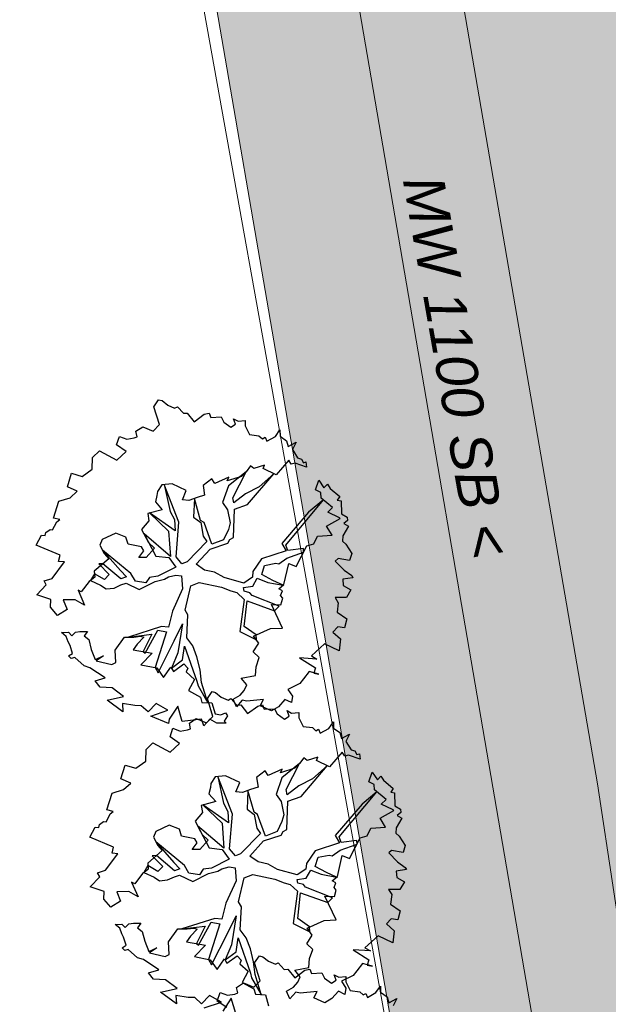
# Model space of a CAD drawing. Header units: metres. Extents: x 2643011 to 2643179, y 1217594 to 1217713.
# Tile 12 of 60: x 2643071.64 to 2643078.83, y 1217618.04 to 1217630.08. Entities that reach past the tile are written whole.
import ezdxf

# ---------------------------------------------------------------- set-up
doc = ezdxf.new("R2010")
doc.units = ezdxf.units.M
doc.linetypes.add('AUSGEZOGEN', pattern=[0])
for name, color, linetype in [('XR$1$_65373', 7, 'Continuous'), ('XR$1$_65388', 7, 'Continuous'), ('XR$1$_65389', 7, 'Continuous'), ('XR$1$_65398', 7, 'Continuous'), ('XR$1$_65411', 7, 'Continuous'), ('XR$1$_65414', 7, 'Continuous'), ('XR$1$_65415', 7, 'Continuous')]:
    doc.layers.add(name, color=color, linetype=linetype)
doc.styles.add('ARIAL', font='arial.ttf')

msp = doc.modelspace()

# ---------------------------------------------------------------- hatches: boundary and pattern name
at = {"layer": 'XR$1$_65414', "linetype": 'AUSGEZOGEN', "lineweight": 20, "true_color": 0xf0f0ea, "transparency": 33554687}
for points in [[(2643077.555, 1217647.069), (2643075.783, 1217657.137), (2643072.693, 1217656.568), (2643076.361, 1217634.313), (2643078.7, 1217620.737), (2643081.648, 1217621.168), (2643079.905, 1217634.659)], [(2643072.693, 1217656.568), (2643069.603, 1217655.999), (2643073.413, 1217633.883), (2643075.752, 1217620.307), (2643078.7, 1217620.737), (2643076.361, 1217634.313)], [(2643081.648, 1217621.168), (2643075.752, 1217620.307), (2643077.497, 1217610.176), (2643079.202, 1217595.256), (2643079.262, 1217594.387), (2643084.848, 1217594.387), (2643083.06, 1217610.233)]]:
    msp.add_hatch(color=7, dxfattribs=at).paths.add_polyline_path(points)

# ---------------------------------------------------------------- linework, layer by layer
at = {"layer": 'XR$1$_65373', "color": 3, "linetype": 'AUSGEZOGEN', "lineweight": 20, "transparency": 33554687}
msp.add_line((2643069.908, 1217652.404), (2643077.712, 1217608.91), dxfattribs=at)
at = {"layer": 'XR$1$_65388', "color": 6, "linetype": 'AUSGEZOGEN', "lineweight": 20, "transparency": 33554687}
msp.add_line((2643078.48, 1217614.511), (2643072.771, 1217647.845), dxfattribs=at)
at = {"layer": 'XR$1$_65398', "color": 250, "linetype": 'AUSGEZOGEN', "lineweight": -3, "transparency": 33554687}
for p, q in [((2643073.279, 1217625.348), (2643073.337, 1217625.433)), ((2643073.337, 1217625.433), (2643073.38, 1217625.423)), ((2643073.38, 1217625.423), (2643073.448, 1217625.368)), ((2643073.346, 1217625.13), (2643073.279, 1217625.348)), ((2643073.448, 1217625.368), (2643073.532, 1217625.33)), ((2643073.532, 1217625.33), (2643073.566, 1217625.348)), ((2643073.566, 1217625.348), (2643073.64, 1217625.269)), ((2643073.64, 1217625.269), (2643073.687, 1217625.271)), ((2643073.687, 1217625.271), (2643073.771, 1217625.164)), ((2643073.771, 1217625.164), (2643073.895, 1217625.258)), ((2643073.895, 1217625.258), (2643073.953, 1217625.271)), ((2643073.953, 1217625.271), (2643073.974, 1217625.218)), ((2643073.974, 1217625.218), (2643074.1, 1217625.225)), ((2643074.1, 1217625.225), (2643074.134, 1217625.161)), ((2643074.277, 1217625.135), (2643074.253, 1217625.202)), ((2643074.253, 1217625.202), (2643074.307, 1217625.172)), ((2643074.307, 1217625.172), (2643074.394, 1217625.18)), ((2643074.394, 1217625.18), (2643074.396, 1217625.116)), ((2643073.059, 1217625.048), (2643073.143, 1217625.104)), ((2643073.143, 1217625.104), (2643073.269, 1217625.051)), ((2643073.269, 1217625.051), (2643073.346, 1217625.13)), ((2643074.134, 1217625.161), (2643074.221, 1217625.099)), ((2643074.221, 1217625.099), (2643074.277, 1217625.135)), ((2643074.396, 1217625.116), (2643074.448, 1217625.009)), ((2643074.763, 1217624.985), (2643074.819, 1217625.064)), ((2643074.819, 1217625.064), (2643074.82, 1217624.989)), ((2643072.823, 1217624.881), (2643072.858, 1217624.986)), ((2643072.858, 1217624.986), (2643072.947, 1217624.952)), ((2643072.947, 1217624.952), (2643073.036, 1217624.967)), ((2643073.036, 1217624.967), (2643073.073, 1217624.98)), ((2643073.073, 1217624.98), (2643073.059, 1217625.048)), ((2643074.448, 1217625.009), (2643074.563, 1217624.994)), ((2643074.563, 1217624.994), (2643074.605, 1217624.956)), ((2643074.605, 1217624.956), (2643074.639, 1217624.974)), ((2643074.639, 1217624.974), (2643074.658, 1217624.925)), ((2643074.658, 1217624.925), (2643074.763, 1217624.985)), ((2643074.82, 1217624.989), (2643074.898, 1217624.933)), ((2643072.94, 1217624.802), (2643072.823, 1217624.881)), ((2643074.898, 1217624.933), (2643074.919, 1217624.862)), ((2643074.919, 1217624.862), (2643075.017, 1217624.913)), ((2643075.017, 1217624.913), (2643074.971, 1217624.824)), ((2643074.971, 1217624.824), (2643075.035, 1217624.724)), ((2643072.525, 1217624.583), (2643072.53, 1217624.726)), ((2643072.53, 1217624.726), (2643072.612, 1217624.808)), ((2643072.612, 1217624.808), (2643072.824, 1217624.693)), ((2643072.824, 1217624.693), (2643072.94, 1217624.802)), ((2643075.035, 1217624.724), (2643075.081, 1217624.709)), ((2643075.081, 1217624.709), (2643075.105, 1217624.664)), ((2643072.403, 1217624.497), (2643072.525, 1217624.583)), ((2643074.46, 1217624.626), (2643074.406, 1217624.554)), ((2643074.499, 1217624.592), (2643074.46, 1217624.626)), ((2643074.629, 1217624.633), (2643074.499, 1217624.592)), ((2643074.613, 1217624.592), (2643074.629, 1217624.633)), ((2643074.773, 1217624.515), (2643074.613, 1217624.592)), ((2643074.927, 1217624.693), (2643074.773, 1217624.515)), ((2643074.958, 1217624.644), (2643074.927, 1217624.693)), ((2643075.004, 1217624.658), (2643074.958, 1217624.644)), ((2643075.145, 1217624.609), (2643075.004, 1217624.658)), ((2643075.105, 1217624.664), (2643075.137, 1217624.674)), ((2643075.137, 1217624.674), (2643075.145, 1217624.609)), ((2643072.221, 1217624.369), (2643072.273, 1217624.537)), ((2643072.273, 1217624.537), (2643072.403, 1217624.497)), ((2643073.987, 1217624.468), (2643073.879, 1217624.385)), ((2643074.022, 1217624.41), (2643073.987, 1217624.468)), ((2643074.194, 1217624.486), (2643074.022, 1217624.41)), ((2643074.35, 1217624.497), (2643074.173, 1217624.442)), ((2643074.173, 1217624.442), (2643074.194, 1217624.486)), ((2643074.406, 1217624.554), (2643074.189, 1217624.38)), ((2643074.244, 1217624.236), (2643074.406, 1217624.554)), ((2643074.406, 1217624.554), (2643074.35, 1217624.497)), ((2643074.423, 1217624.153), (2643074.744, 1217624.529)), ((2643074.744, 1217624.529), (2643074.564, 1217624.367)), ((2643072.343, 1217624.314), (2643072.221, 1217624.369)), ((2643073.376, 1217624.394), (2643073.322, 1217624.312)), ((2643073.501, 1217624.406), (2643073.376, 1217624.394)), ((2643073.584, 1217623.937), (2643073.405, 1217624.397)), ((2643073.405, 1217624.397), (2643073.477, 1217624.069)), ((2643073.674, 1217624.324), (2643073.501, 1217624.406)), ((2643073.879, 1217624.385), (2643073.899, 1217624.265)), ((2643074.189, 1217624.38), (2643074.119, 1217624.176)), ((2643074.564, 1217624.367), (2643074.397, 1217624.284)), ((2643075.253, 1217624.331), (2643075.294, 1217624.449)), ((2643075.294, 1217624.449), (2643075.357, 1217624.358)), ((2643075.357, 1217624.358), (2643075.399, 1217624.402)), ((2643075.399, 1217624.402), (2643075.433, 1217624.35)), ((2643075.433, 1217624.35), (2643075.55, 1217624.25)), ((2643072.115, 1217624.194), (2643072.255, 1217624.235)), ((2643072.255, 1217624.235), (2643072.343, 1217624.314)), ((2643073.316, 1217624.261), (2643073.297, 1217624.186)), ((2643073.322, 1217624.312), (2643073.316, 1217624.261)), ((2643073.627, 1217624.208), (2643073.674, 1217624.324)), ((2643073.806, 1217624.238), (2643073.706, 1217624.201)), ((2643073.775, 1217624.226), (2643073.763, 1217623.999)), ((2643073.85, 1217623.958), (2643073.775, 1217624.226)), ((2643073.899, 1217624.265), (2643073.806, 1217624.238)), ((2643074.255, 1217624.172), (2643074.244, 1217624.236)), ((2643074.397, 1217624.284), (2643074.255, 1217624.172)), ((2643075.318, 1217624.3), (2643075.253, 1217624.331)), ((2643075.322, 1217624.231), (2643075.318, 1217624.3)), ((2643075.463, 1217624.117), (2643075.322, 1217624.231)), ((2643075.55, 1217624.25), (2643075.52, 1217624.206)), ((2643072.051, 1217623.987), (2643072.115, 1217624.194)), ((2643073.297, 1217624.186), (2643073.38, 1217624.089)), ((2643073.706, 1217624.201), (2643073.627, 1217624.208)), ((2643074.119, 1217624.176), (2643074.18, 1217624.089)), ((2643074.252, 1217623.749), (2643074.264, 1217624.095)), ((2643074.264, 1217624.095), (2643074.423, 1217624.153)), ((2643074.89, 1217623.657), (2643075.35, 1217624.209)), ((2643075.35, 1217624.209), (2643075.169, 1217624.059)), ((2643075.403, 1217624.058), (2643075.463, 1217624.117)), ((2643075.52, 1217624.206), (2643075.567, 1217624.198)), ((2643075.567, 1217624.198), (2643075.57, 1217624.037)), ((2643072.129, 1217623.97), (2643072.051, 1217623.987)), ((2643073.38, 1217624.089), (2643073.204, 1217624.044)), ((2643073.204, 1217624.044), (2643073.218, 1217623.954)), ((2643073.538, 1217623.831), (2643073.225, 1217624.049)), ((2643073.225, 1217624.049), (2643073.458, 1217623.828)), ((2643073.477, 1217624.069), (2643073.531, 1217623.968)), ((2643073.763, 1217623.999), (2643073.853, 1217623.932)), ((2643074.18, 1217624.089), (2643074.212, 1217623.927)), ((2643075.169, 1217624.059), (2643074.842, 1217623.675)), ((2643075.389, 1217623.888), (2643075.556, 1217623.982)), ((2643075.547, 1217623.989), (2643075.403, 1217624.058)), ((2643075.556, 1217623.982), (2643075.547, 1217623.989)), ((2643075.57, 1217624.037), (2643075.64, 1217623.999)), ((2643075.64, 1217623.999), (2643075.644, 1217623.958)), ((2643072.041, 1217623.842), (2643072.065, 1217623.887)), ((2643072.065, 1217623.887), (2643072.091, 1217623.939)), ((2643072.091, 1217623.939), (2643072.129, 1217623.97)), ((2643073.218, 1217623.954), (2643073.129, 1217623.849)), ((2643073.531, 1217623.968), (2643073.538, 1217623.831)), ((2643073.549, 1217623.512), (2643073.584, 1217623.937)), ((2643073.892, 1217623.931), (2643073.85, 1217623.958)), ((2643073.853, 1217623.932), (2643073.882, 1217623.764)), ((2643073.987, 1217623.668), (2643073.892, 1217623.931)), ((2643074.212, 1217623.927), (2643074.19, 1217623.846)), ((2643075.458, 1217623.778), (2643075.389, 1217623.888)), ((2643075.655, 1217623.888), (2643075.587, 1217623.77)), ((2643075.644, 1217623.958), (2643075.6, 1217623.919)), ((2643075.6, 1217623.919), (2643075.655, 1217623.888)), ((2643071.841, 1217623.656), (2643071.907, 1217623.777)), ((2643071.907, 1217623.777), (2643071.952, 1217623.773)), ((2643071.952, 1217623.773), (2643071.96, 1217623.81)), ((2643071.96, 1217623.81), (2643072.01, 1217623.847)), ((2643072.01, 1217623.847), (2643072.041, 1217623.842)), ((2643072.813, 1217623.801), (2643072.648, 1217623.725)), ((2643072.936, 1217623.752), (2643072.813, 1217623.801)), ((2643072.964, 1217623.669), (2643072.936, 1217623.752)), ((2643073.129, 1217623.849), (2643073.214, 1217623.688)), ((2643073.48, 1217623.519), (2643073.158, 1217623.793)), ((2643073.158, 1217623.793), (2643073.301, 1217623.522)), ((2643073.458, 1217623.828), (2643073.48, 1217623.519)), ((2643073.882, 1217623.764), (2643073.927, 1217623.701)), ((2643074.19, 1217623.846), (2643074.131, 1217623.722)), ((2643074.206, 1217623.725), (2643074.252, 1217623.749)), ((2643075.234, 1217623.67), (2643075.277, 1217623.764)), ((2643075.277, 1217623.764), (2643075.458, 1217623.778)), ((2643075.587, 1217623.77), (2643075.584, 1217623.704)), ((2643072.133, 1217623.533), (2643071.841, 1217623.656)), ((2643072.648, 1217623.725), (2643072.619, 1217623.655)), ((2643072.619, 1217623.655), (2643072.673, 1217623.554)), ((2643073.127, 1217623.636), (2643072.964, 1217623.669)), ((2643073.154, 1217623.585), (2643073.127, 1217623.636)), ((2643073.287, 1217623.619), (2643073.185, 1217623.505)), ((2643073.214, 1217623.688), (2643073.287, 1217623.619)), ((2643073.927, 1217623.701), (2643073.685, 1217623.45)), ((2643073.965, 1217623.608), (2643074.181, 1217623.679)), ((2643074.131, 1217623.722), (2643073.987, 1217623.668)), ((2643074.181, 1217623.679), (2643074.206, 1217623.725)), ((2643074.842, 1217623.675), (2643074.896, 1217623.585)), ((2643074.915, 1217623.59), (2643074.89, 1217623.657)), ((2643075.107, 1217623.614), (2643074.915, 1217623.59)), ((2643075.018, 1217623.394), (2643075.148, 1217623.648)), ((2643075.107, 1217623.569), (2643075.107, 1217623.614)), ((2643075.148, 1217623.648), (2643075.234, 1217623.67)), ((2643075.584, 1217623.704), (2643075.625, 1217623.667)), ((2643075.625, 1217623.667), (2643075.696, 1217623.553)), ((2643072.113, 1217623.458), (2643072.133, 1217623.533)), ((2643072.997, 1217623.308), (2643072.651, 1217623.596)), ((2643072.651, 1217623.596), (2643072.87, 1217623.344)), ((2643072.673, 1217623.554), (2643072.728, 1217623.49)), ((2643073.094, 1217623.506), (2643073.154, 1217623.585)), ((2643073.185, 1217623.505), (2643073.094, 1217623.506)), ((2643073.301, 1217623.522), (2643073.462, 1217623.505)), ((2643073.462, 1217623.505), (2643073.545, 1217623.387)), ((2643073.621, 1217623.427), (2643073.549, 1217623.512)), ((2643073.797, 1217623.422), (2643073.965, 1217623.608)), ((2643074.896, 1217623.585), (2643074.595, 1217623.487)), ((2643074.805, 1217623.429), (2643074.904, 1217623.496)), ((2643074.904, 1217623.496), (2643075.107, 1217623.569)), ((2643075.529, 1217623.491), (2643075.495, 1217623.462)), ((2643075.671, 1217623.468), (2643075.529, 1217623.491)), ((2643075.696, 1217623.553), (2643075.671, 1217623.468)), ((2643072.034, 1217623.249), (2643072.186, 1217623.453)), ((2643072.186, 1217623.453), (2643072.113, 1217623.458)), ((2643072.728, 1217623.49), (2643072.549, 1217623.337)), ((2643072.656, 1217623.429), (2643072.606, 1217623.426)), ((2643072.606, 1217623.426), (2643072.732, 1217623.298)), ((2643072.875, 1217623.244), (2643072.656, 1217623.429)), ((2643073.545, 1217623.387), (2643073.327, 1217623.277)), ((2643073.685, 1217623.45), (2643073.621, 1217623.427)), ((2643073.899, 1217623.351), (2643073.797, 1217623.422)), ((2643074.595, 1217623.487), (2643074.488, 1217623.333)), ((2643074.598, 1217623.298), (2643074.632, 1217623.409)), ((2643074.632, 1217623.409), (2643074.769, 1217623.436)), ((2643074.769, 1217623.436), (2643074.805, 1217623.429)), ((2643074.868, 1217623.175), (2643074.926, 1217623.433)), ((2643074.926, 1217623.433), (2643075.018, 1217623.394)), ((2643075.495, 1217623.462), (2643075.602, 1217623.352)), ((2643072.552, 1217623.307), (2643072.502, 1217623.223)), ((2643072.555, 1217623.265), (2643072.522, 1217623.237)), ((2643072.549, 1217623.337), (2643072.555, 1217623.265)), ((2643072.674, 1217623.235), (2643072.552, 1217623.307)), ((2643072.732, 1217623.298), (2643072.674, 1217623.235)), ((2643072.87, 1217623.344), (2643072.942, 1217623.268)), ((2643072.942, 1217623.268), (2643072.875, 1217623.244)), ((2643073.053, 1217623.214), (2643072.997, 1217623.308)), ((2643073.227, 1217623.262), (2643073.182, 1217623.195)), ((2643073.327, 1217623.277), (2643073.227, 1217623.262)), ((2643073.407, 1217623.239), (2643073.456, 1217623.269)), ((2643073.456, 1217623.269), (2643073.547, 1217623.291)), ((2643073.547, 1217623.291), (2643073.618, 1217623.279)), ((2643073.618, 1217623.279), (2643073.63, 1217623.123)), ((2643074.021, 1217623.325), (2643073.899, 1217623.351)), ((2643074.137, 1217623.261), (2643074.021, 1217623.325)), ((2643074.378, 1217623.193), (2643074.137, 1217623.261)), ((2643074.482, 1217623.263), (2643074.378, 1217623.193)), ((2643074.488, 1217623.333), (2643074.482, 1217623.263)), ((2643074.486, 1217623.153), (2643074.542, 1217623.252)), ((2643074.542, 1217623.252), (2643074.671, 1217623.201)), ((2643074.734, 1217623.223), (2643074.598, 1217623.298)), ((2643075.71, 1217623.258), (2643075.586, 1217623.24)), ((2643075.602, 1217623.352), (2643075.697, 1217623.283)), ((2643075.697, 1217623.283), (2643075.71, 1217623.258)), ((2643071.848, 1217623.048), (2643071.963, 1217623.169)), ((2643071.936, 1217623.22), (2643072.034, 1217623.249)), ((2643071.963, 1217623.169), (2643071.936, 1217623.22)), ((2643072.486, 1217623.211), (2643072.39, 1217623.085)), ((2643072.522, 1217623.237), (2643072.486, 1217623.211)), ((2643072.502, 1217623.223), (2643072.628, 1217623.167)), ((2643072.628, 1217623.167), (2643072.695, 1217623.122)), ((2643072.695, 1217623.122), (2643072.794, 1217623.131)), ((2643072.794, 1217623.131), (2643072.876, 1217623.169)), ((2643072.876, 1217623.169), (2643072.94, 1217623.191)), ((2643072.94, 1217623.191), (2643073.1, 1217623.113)), ((2643073.182, 1217623.195), (2643073.053, 1217623.214)), ((2643073.1, 1217623.113), (2643073.293, 1217623.211)), ((2643073.293, 1217623.211), (2643073.407, 1217623.239)), ((2643073.659, 1217622.863), (2643073.73, 1217623.16)), ((2643073.73, 1217623.16), (2643073.834, 1217623.198)), ((2643073.834, 1217623.198), (2643074.103, 1217623.141)), ((2643074.103, 1217623.141), (2643074.217, 1217623.097)), ((2643074.375, 1217623.137), (2643074.486, 1217623.153)), ((2643074.382, 1217623.092), (2643074.375, 1217623.137)), ((2643074.671, 1217623.201), (2643074.857, 1217623.166)), ((2643074.857, 1217623.166), (2643074.734, 1217623.223)), ((2643074.806, 1217623.12), (2643074.868, 1217623.175)), ((2643075.586, 1217623.24), (2643075.593, 1217623.164)), ((2643075.593, 1217623.164), (2643075.687, 1217623.109)), ((2643072.018, 1217622.992), (2643071.848, 1217623.048)), ((2643072.39, 1217623.085), (2643072.354, 1217623.105)), ((2643072.354, 1217623.105), (2643072.432, 1217622.924)), ((2643073.63, 1217623.123), (2643073.506, 1217622.847)), ((2643074.217, 1217623.097), (2643074.293, 1217623.077)), ((2643074.293, 1217623.077), (2643074.38, 1217622.993)), ((2643074.451, 1217623.074), (2643074.382, 1217623.092)), ((2643074.48, 1217623.041), (2643074.451, 1217623.074)), ((2643074.808, 1217622.911), (2643074.48, 1217623.041)), ((2643074.851, 1217623.096), (2643074.806, 1217623.12)), ((2643074.826, 1217623.04), (2643074.851, 1217623.096)), ((2643074.855, 1217623.006), (2643074.826, 1217623.04)), ((2643075.633, 1217623.016), (2643075.493, 1217623.014)), ((2643075.493, 1217623.014), (2643075.532, 1217622.952)), ((2643075.687, 1217623.109), (2643075.633, 1217623.016)), ((2643072.014, 1217622.898), (2643072.018, 1217622.992)), ((2643072.099, 1217622.797), (2643072.014, 1217622.898)), ((2643072.318, 1217622.988), (2643072.172, 1217622.987)), ((2643072.172, 1217622.987), (2643072.218, 1217622.871)), ((2643072.432, 1217622.924), (2643072.318, 1217622.988)), ((2643074.38, 1217622.993), (2643074.329, 1217622.599)), ((2643074.383, 1217622.66), (2643074.417, 1217622.976)), ((2643074.417, 1217622.976), (2643074.751, 1217622.855)), ((2643074.852, 1217622.643), (2643074.715, 1217622.932)), ((2643074.715, 1217622.932), (2643074.831, 1217622.928)), ((2643074.751, 1217622.855), (2643074.808, 1217622.911)), ((2643074.831, 1217622.928), (2643074.855, 1217623.006)), ((2643075.532, 1217622.952), (2643075.517, 1217622.836)), ((2643072.218, 1217622.871), (2643072.099, 1217622.797)), ((2643073.506, 1217622.847), (2643073.457, 1217622.653)), ((2643073.695, 1217622.805), (2643073.659, 1217622.863)), ((2643073.681, 1217622.523), (2643073.695, 1217622.805)), ((2643075.517, 1217622.836), (2643075.636, 1217622.754)), ((2643073.37, 1217622.662), (2643072.967, 1217622.533)), ((2643073.457, 1217622.653), (2643073.37, 1217622.662)), ((2643073.528, 1217622.485), (2643073.629, 1217622.695)), ((2643073.629, 1217622.695), (2643073.572, 1217622.34)), ((2643074.529, 1217622.559), (2643074.383, 1217622.66)), ((2643075.526, 1217622.657), (2643075.466, 1217622.593)), ((2643075.607, 1217622.646), (2643075.526, 1217622.657)), ((2643075.636, 1217622.754), (2643075.607, 1217622.646)), ((2643072.151, 1217622.587), (2643072.235, 1217622.593)), ((2643072.208, 1217622.541), (2643072.151, 1217622.587)), ((2643072.233, 1217622.473), (2643072.208, 1217622.541)), ((2643072.235, 1217622.593), (2643072.274, 1217622.548)), ((2643072.274, 1217622.548), (2643072.32, 1217622.594)), ((2643072.32, 1217622.594), (2643072.375, 1217622.602)), ((2643072.375, 1217622.602), (2643072.467, 1217622.602)), ((2643072.467, 1217622.602), (2643072.425, 1217622.548)), ((2643072.425, 1217622.548), (2643072.482, 1217622.502)), ((2643072.804, 1217622.374), (2643072.92, 1217622.532)), ((2643072.92, 1217622.532), (2643073.033, 1217622.533)), ((2643072.967, 1217622.533), (2643073.253, 1217622.567)), ((2643073.033, 1217622.533), (2643073.115, 1217622.543)), ((2643073.154, 1217622.531), (2643073.074, 1217622.445)), ((2643073.115, 1217622.543), (2643073.154, 1217622.531)), ((2643073.253, 1217622.567), (2643073.147, 1217622.355)), ((2643073.171, 1217622.334), (2643073.325, 1217622.616)), ((2643073.432, 1217622.597), (2643073.293, 1217622.16)), ((2643073.325, 1217622.616), (2643073.432, 1217622.597)), ((2643074.329, 1217622.599), (2643074.532, 1217622.497)), ((2643074.498, 1217622.543), (2643074.705, 1217622.635)), ((2643074.561, 1217622.457), (2643074.498, 1217622.543)), ((2643074.532, 1217622.497), (2643074.529, 1217622.559)), ((2643074.705, 1217622.635), (2643074.852, 1217622.643)), ((2643075.466, 1217622.593), (2643075.56, 1217622.509)), ((2643072.255, 1217622.43), (2643072.233, 1217622.473)), ((2643072.285, 1217622.333), (2643072.255, 1217622.43)), ((2643072.482, 1217622.502), (2643072.512, 1217622.382)), ((2643073.074, 1217622.445), (2643073.024, 1217622.376)), ((2643073.33, 1217622.094), (2643073.528, 1217622.485)), ((2643073.63, 1217622.252), (2643073.654, 1217622.422)), ((2643073.654, 1217622.422), (2643073.805, 1217621.993)), ((2643073.754, 1217622.426), (2643073.681, 1217622.523)), ((2643073.804, 1217622.29), (2643073.754, 1217622.426)), ((2643074.492, 1217622.35), (2643074.561, 1217622.457)), ((2643075.365, 1217622.449), (2643075.204, 1217622.303)), ((2643075.544, 1217622.364), (2643075.365, 1217622.449)), ((2643075.56, 1217622.509), (2643075.544, 1217622.364)), ((2643072.237, 1217622.302), (2643072.285, 1217622.333)), ((2643072.269, 1217622.271), (2643072.237, 1217622.302)), ((2643072.512, 1217622.382), (2643072.563, 1217622.257)), ((2643072.563, 1217622.257), (2643072.662, 1217622.304)), ((2643072.662, 1217622.304), (2643072.572, 1217622.241)), ((2643072.813, 1217622.221), (2643072.804, 1217622.374)), ((2643073.024, 1217622.376), (2643073.256, 1217622.336)), ((2643073.256, 1217622.336), (2643073.12, 1217622.194)), ((2643073.147, 1217622.355), (2643073.171, 1217622.334)), ((2643073.572, 1217622.34), (2643073.494, 1217622.153)), ((2643073.844, 1217622.133), (2643073.804, 1217622.29)), ((2643074.567, 1217622.281), (2643074.492, 1217622.35)), ((2643075.204, 1217622.303), (2643075.272, 1217622.264)), ((2643072.312, 1217622.283), (2643072.269, 1217622.271)), ((2643072.425, 1217622.179), (2643072.312, 1217622.283)), ((2643072.496, 1217622.158), (2643072.425, 1217622.179)), ((2643072.572, 1217622.241), (2643072.763, 1217622.195)), ((2643072.763, 1217622.195), (2643072.813, 1217622.221)), ((2643073.12, 1217622.194), (2643073.313, 1217622.156)), ((2643073.494, 1217622.153), (2643073.63, 1217622.252)), ((2643073.519, 1217622.113), (2643073.644, 1217622.205)), ((2643073.644, 1217622.205), (2643073.694, 1217622.151)), ((2643074.519, 1217622.061), (2643074.527, 1217622.169)), ((2643074.527, 1217622.169), (2643074.567, 1217622.281)), ((2643075.272, 1217622.264), (2643075.06, 1217622.277)), ((2643075.06, 1217622.277), (2643075.253, 1217622.157)), ((2643072.685, 1217622.035), (2643072.496, 1217622.158)), ((2643073.293, 1217622.16), (2643073.33, 1217622.094)), ((2643073.313, 1217622.156), (2643073.397, 1217622.038)), ((2643073.397, 1217622.038), (2643073.487, 1217622.166)), ((2643073.487, 1217622.166), (2643073.519, 1217622.113)), ((2643073.694, 1217622.151), (2643073.673, 1217622.108)), ((2643073.673, 1217622.108), (2643073.776, 1217622.015)), ((2643073.862, 1217621.975), (2643073.844, 1217622.133)), ((2643074.347, 1217622.031), (2643074.519, 1217622.061)), ((2643075.176, 1217622.111), (2643075.105, 1217622.02)), ((2643075.295, 1217622.077), (2643075.176, 1217622.111)), ((2643075.253, 1217622.157), (2643075.233, 1217622.092)), ((2643075.233, 1217622.092), (2643075.295, 1217622.077)), ((2643072.56, 1217621.996), (2643072.685, 1217622.035)), ((2643072.621, 1217621.921), (2643072.56, 1217621.996)), ((2643073.776, 1217622.015), (2643073.703, 1217621.879)), ((2643073.805, 1217621.993), (2643073.818, 1217621.936)), ((2643073.818, 1217621.936), (2643073.938, 1217621.73)), ((2643073.938, 1217621.73), (2643073.862, 1217621.975)), ((2643074.413, 1217621.947), (2643074.347, 1217622.031)), ((2643074.383, 1217621.881), (2643074.413, 1217621.947)), ((2643075.063, 1217621.965), (2643074.917, 1217621.893)), ((2643075.105, 1217622.02), (2643075.063, 1217621.965)), ((2643072.767, 1217621.911), (2643072.621, 1217621.921)), ((2643072.706, 1217621.76), (2643072.909, 1217621.807)), ((2643072.909, 1217621.807), (2643072.767, 1217621.911)), ((2643073.703, 1217621.879), (2643073.847, 1217621.799)), ((2643073.932, 1217621.78), (2643073.991, 1217621.865)), ((2643073.991, 1217621.865), (2643074.033, 1217621.854)), ((2643074.033, 1217621.854), (2643074.101, 1217621.799)), ((2643074.246, 1217621.772), (2643074.332, 1217621.822)), ((2643074.332, 1217621.822), (2643074.383, 1217621.881)), ((2643074.917, 1217621.893), (2643074.972, 1217621.809)), ((2643074.972, 1217621.809), (2643074.959, 1217621.731)), ((2643072.9, 1217621.618), (2643072.706, 1217621.76)), ((2643073.044, 1217621.694), (2643072.895, 1217621.719)), ((2643072.895, 1217621.719), (2643072.9, 1217621.618)), ((2643073.124, 1217621.693), (2643073.044, 1217621.694)), ((2643073.207, 1217621.618), (2643073.124, 1217621.693)), ((2643073.305, 1217621.719), (2643073.207, 1217621.618)), ((2643073.451, 1217621.639), (2643073.305, 1217621.719)), ((2643073.571, 1217621.687), (2643073.466, 1217621.528)), ((2643073.626, 1217621.5), (2643073.571, 1217621.687)), ((2643073.847, 1217621.799), (2643073.866, 1217621.734)), ((2643073.866, 1217621.734), (2643073.988, 1217621.727)), ((2643073.999, 1217621.562), (2643073.932, 1217621.78)), ((2643073.988, 1217621.727), (2643074.027, 1217621.592)), ((2643074.101, 1217621.799), (2643074.186, 1217621.762)), ((2643074.186, 1217621.762), (2643074.219, 1217621.78)), ((2643074.219, 1217621.78), (2643074.294, 1217621.7)), ((2643074.288, 1217621.68), (2643074.246, 1217621.772)), ((2643074.359, 1217621.761), (2643074.288, 1217621.68)), ((2643074.294, 1217621.7), (2643074.34, 1217621.703)), ((2643074.34, 1217621.703), (2643074.424, 1217621.596)), ((2643074.415, 1217621.747), (2643074.359, 1217621.761)), ((2643074.62, 1217621.768), (2643074.415, 1217621.747)), ((2643074.424, 1217621.596), (2643074.548, 1217621.689)), ((2643074.548, 1217621.689), (2643074.606, 1217621.702)), ((2643074.579, 1217621.693), (2643074.62, 1217621.768)), ((2643074.714, 1217621.63), (2643074.579, 1217621.693)), ((2643074.606, 1217621.702), (2643074.628, 1217621.649)), ((2643074.879, 1217621.771), (2643074.802, 1217621.681)), ((2643074.959, 1217621.731), (2643074.879, 1217621.771)), ((2643073.241, 1217621.566), (2643073.451, 1217621.639)), ((2643073.456, 1217621.474), (2643073.241, 1217621.566)), ((2643074.027, 1217621.592), (2643074.098, 1217621.58)), ((2643074.098, 1217621.58), (2643074.154, 1217621.605)), ((2643074.18, 1217621.569), (2643074.138, 1217621.504)), ((2643074.154, 1217621.605), (2643074.18, 1217621.569)), ((2643074.628, 1217621.649), (2643074.754, 1217621.657)), ((2643074.802, 1217621.681), (2643074.714, 1217621.63)), ((2643074.754, 1217621.657), (2643074.787, 1217621.593)), ((2643074.787, 1217621.593), (2643074.874, 1217621.53)), ((2643074.874, 1217621.53), (2643074.931, 1217621.566)), ((2643074.931, 1217621.566), (2643074.906, 1217621.634)), ((2643074.906, 1217621.634), (2643074.961, 1217621.604)), ((2643074.961, 1217621.604), (2643075.048, 1217621.611)), ((2643075.048, 1217621.611), (2643075.049, 1217621.547)), ((2643073.466, 1217621.528), (2643073.456, 1217621.474)), ((2643073.859, 1217621.53), (2643073.626, 1217621.5)), ((2643073.712, 1217621.48), (2643073.797, 1217621.535)), ((2643073.726, 1217621.412), (2643073.712, 1217621.48)), ((2643073.797, 1217621.535), (2643073.922, 1217621.482)), ((2643073.887, 1217621.447), (2643073.859, 1217621.53)), ((2643073.962, 1217621.53), (2643073.887, 1217621.447)), ((2643073.922, 1217621.482), (2643073.999, 1217621.562)), ((2643074.048, 1217621.478), (2643073.962, 1217621.53)), ((2643074.162, 1217621.479), (2643074.048, 1217621.478)), ((2643074.138, 1217621.504), (2643074.162, 1217621.479)), ((2643075.049, 1217621.547), (2643075.101, 1217621.44)), ((2643075.416, 1217621.416), (2643075.472, 1217621.495)), ((2643075.472, 1217621.495), (2643075.473, 1217621.42)), ((2643073.476, 1217621.312), (2643073.512, 1217621.417)), ((2643073.512, 1217621.417), (2643073.6, 1217621.384)), ((2643073.6, 1217621.384), (2643073.69, 1217621.399)), ((2643073.69, 1217621.399), (2643073.726, 1217621.412)), ((2643075.101, 1217621.44), (2643075.217, 1217621.425)), ((2643075.217, 1217621.425), (2643075.259, 1217621.387)), ((2643075.259, 1217621.387), (2643075.292, 1217621.405)), ((2643075.292, 1217621.405), (2643075.312, 1217621.357)), ((2643075.312, 1217621.357), (2643075.416, 1217621.416)), ((2643075.473, 1217621.42), (2643075.552, 1217621.364)), ((2643075.552, 1217621.364), (2643075.572, 1217621.293)), ((2643075.572, 1217621.293), (2643075.67, 1217621.345)), ((2643075.67, 1217621.345), (2643075.624, 1217621.256)), ((2643073.184, 1217621.158), (2643073.266, 1217621.24)), ((2643073.266, 1217621.24), (2643073.478, 1217621.125)), ((2643073.593, 1217621.233), (2643073.476, 1217621.312)), ((2643073.478, 1217621.125), (2643073.593, 1217621.233)), ((2643075.624, 1217621.256), (2643075.688, 1217621.155)), ((2643073.179, 1217621.015), (2643073.184, 1217621.158)), ((2643075.581, 1217621.125), (2643075.426, 1217620.946)), ((2643075.611, 1217621.076), (2643075.581, 1217621.125)), ((2643075.658, 1217621.09), (2643075.611, 1217621.076)), ((2643075.798, 1217621.04), (2643075.658, 1217621.09)), ((2643075.688, 1217621.155), (2643075.734, 1217621.141)), ((2643075.734, 1217621.141), (2643075.759, 1217621.095)), ((2643075.759, 1217621.095), (2643075.79, 1217621.105)), ((2643075.79, 1217621.105), (2643075.798, 1217621.04)), ((2643072.875, 1217620.8), (2643072.927, 1217620.968)), ((2643072.927, 1217620.968), (2643073.056, 1217620.928)), ((2643073.056, 1217620.928), (2643073.179, 1217621.015)), ((2643075.06, 1217620.986), (2643074.843, 1217620.811)), ((2643074.897, 1217620.667), (2643075.06, 1217620.986)), ((2643075.06, 1217620.986), (2643075.003, 1217620.928)), ((2643075.113, 1217621.057), (2643075.06, 1217620.986)), ((2643075.152, 1217621.024), (2643075.113, 1217621.057)), ((2643075.282, 1217621.064), (2643075.152, 1217621.024)), ((2643075.266, 1217621.024), (2643075.282, 1217621.064)), ((2643075.426, 1217620.946), (2643075.266, 1217621.024)), ((2643074.64, 1217620.899), (2643074.533, 1217620.816)), ((2643074.675, 1217620.842), (2643074.64, 1217620.899)), ((2643074.847, 1217620.917), (2643074.675, 1217620.842)), ((2643075.003, 1217620.928), (2643074.827, 1217620.874)), ((2643074.827, 1217620.874), (2643074.847, 1217620.917)), ((2643075.077, 1217620.584), (2643075.397, 1217620.96)), ((2643075.397, 1217620.96), (2643075.217, 1217620.799)), ((2643075.906, 1217620.762), (2643075.947, 1217620.881)), ((2643075.947, 1217620.881), (2643076.011, 1217620.789)), ((2643072.996, 1217620.746), (2643072.875, 1217620.8)), ((2643072.908, 1217620.667), (2643072.996, 1217620.746)), ((2643073.975, 1217620.743), (2643073.97, 1217620.692)), ((2643074.029, 1217620.825), (2643073.975, 1217620.743)), ((2643074.154, 1217620.837), (2643074.029, 1217620.825)), ((2643074.238, 1217620.369), (2643074.059, 1217620.828)), ((2643074.059, 1217620.828), (2643074.131, 1217620.501)), ((2643074.327, 1217620.755), (2643074.154, 1217620.837)), ((2643074.28, 1217620.64), (2643074.327, 1217620.755)), ((2643074.533, 1217620.816), (2643074.553, 1217620.697)), ((2643074.843, 1217620.811), (2643074.773, 1217620.607)), ((2643075.217, 1217620.799), (2643075.051, 1217620.715)), ((2643075.972, 1217620.732), (2643075.906, 1217620.762)), ((2643075.976, 1217620.663), (2643075.972, 1217620.732)), ((2643076.011, 1217620.789), (2643076.053, 1217620.833)), ((2643076.053, 1217620.833), (2643076.086, 1217620.781)), ((2643076.086, 1217620.781), (2643076.204, 1217620.681)), ((2643072.704, 1217620.419), (2643072.768, 1217620.625)), ((2643072.768, 1217620.625), (2643072.908, 1217620.667)), ((2643073.97, 1217620.692), (2643073.951, 1217620.617)), ((2643073.951, 1217620.617), (2643074.034, 1217620.521)), ((2643074.36, 1217620.632), (2643074.28, 1217620.64)), ((2643074.459, 1217620.669), (2643074.36, 1217620.632)), ((2643074.428, 1217620.658), (2643074.417, 1217620.43)), ((2643074.503, 1217620.39), (2643074.428, 1217620.658)), ((2643074.553, 1217620.697), (2643074.459, 1217620.669)), ((2643074.773, 1217620.607), (2643074.834, 1217620.521)), ((2643074.909, 1217620.604), (2643074.897, 1217620.667)), ((2643075.051, 1217620.715), (2643074.909, 1217620.604)), ((2643075.543, 1217620.089), (2643076.003, 1217620.641)), ((2643076.003, 1217620.641), (2643075.822, 1217620.491)), ((2643076.116, 1217620.548), (2643075.976, 1217620.663)), ((2643076.204, 1217620.681), (2643076.173, 1217620.637)), ((2643076.173, 1217620.637), (2643076.22, 1217620.63)), ((2643076.22, 1217620.63), (2643076.223, 1217620.469)), ((2643074.034, 1217620.521), (2643073.857, 1217620.475)), ((2643074.131, 1217620.501), (2643074.184, 1217620.399)), ((2643074.834, 1217620.521), (2643074.865, 1217620.358)), ((2643074.905, 1217620.18), (2643074.917, 1217620.526)), ((2643074.917, 1217620.526), (2643075.077, 1217620.584)), ((2643075.822, 1217620.491), (2643075.495, 1217620.107)), ((2643076.056, 1217620.489), (2643076.116, 1217620.548)), ((2643076.201, 1217620.42), (2643076.056, 1217620.489)), ((2643072.783, 1217620.401), (2643072.704, 1217620.419)), ((2643072.718, 1217620.318), (2643072.745, 1217620.371)), ((2643072.745, 1217620.371), (2643072.783, 1217620.401)), ((2643073.872, 1217620.386), (2643073.782, 1217620.28)), ((2643073.857, 1217620.475), (2643073.872, 1217620.386)), ((2643074.192, 1217620.263), (2643073.878, 1217620.481)), ((2643073.878, 1217620.481), (2643074.112, 1217620.259)), ((2643074.184, 1217620.399), (2643074.192, 1217620.263)), ((2643074.202, 1217619.944), (2643074.238, 1217620.369)), ((2643074.417, 1217620.43), (2643074.506, 1217620.363)), ((2643074.545, 1217620.362), (2643074.503, 1217620.39)), ((2643074.506, 1217620.363), (2643074.536, 1217620.195)), ((2643074.641, 1217620.099), (2643074.545, 1217620.362)), ((2643076.042, 1217620.32), (2643076.209, 1217620.414)), ((2643076.209, 1217620.414), (2643076.201, 1217620.42)), ((2643076.223, 1217620.469), (2643076.293, 1217620.43)), ((2643076.297, 1217620.389), (2643076.253, 1217620.35)), ((2643076.293, 1217620.43), (2643076.297, 1217620.389)), ((2643072.605, 1217620.204), (2643072.614, 1217620.241)), ((2643072.614, 1217620.241), (2643072.664, 1217620.278)), ((2643072.664, 1217620.278), (2643072.694, 1217620.273)), ((2643072.694, 1217620.273), (2643072.718, 1217620.318)), ((2643073.782, 1217620.28), (2643073.867, 1217620.119)), ((2643074.112, 1217620.259), (2643074.134, 1217619.951)), ((2643074.843, 1217620.277), (2643074.785, 1217620.154)), ((2643074.865, 1217620.358), (2643074.843, 1217620.277)), ((2643076.111, 1217620.209), (2643076.042, 1217620.32)), ((2643076.308, 1217620.319), (2643076.24, 1217620.202)), ((2643076.253, 1217620.35), (2643076.308, 1217620.319)), ((2643072.494, 1217620.087), (2643072.56, 1217620.208)), ((2643072.56, 1217620.208), (2643072.605, 1217620.204)), ((2643073.301, 1217620.156), (2643073.273, 1217620.087)), ((2643073.466, 1217620.232), (2643073.301, 1217620.156)), ((2643073.59, 1217620.183), (2643073.466, 1217620.232)), ((2643073.618, 1217620.1), (2643073.59, 1217620.183)), ((2643074.134, 1217619.951), (2643073.812, 1217620.224)), ((2643073.812, 1217620.224), (2643073.954, 1217619.954)), ((2643074.58, 1217620.132), (2643074.339, 1217619.881)), ((2643074.536, 1217620.195), (2643074.58, 1217620.132)), ((2643074.785, 1217620.154), (2643074.641, 1217620.099)), ((2643074.834, 1217620.11), (2643074.859, 1217620.156)), ((2643074.859, 1217620.156), (2643074.905, 1217620.18)), ((2643075.887, 1217620.102), (2643075.93, 1217620.196)), ((2643075.93, 1217620.196), (2643076.111, 1217620.209)), ((2643076.24, 1217620.202), (2643076.237, 1217620.135)), ((2643076.237, 1217620.135), (2643076.278, 1217620.098)), ((2643072.786, 1217619.965), (2643072.494, 1217620.087)), ((2643073.273, 1217620.087), (2643073.326, 1217619.985)), ((2643073.651, 1217619.739), (2643073.304, 1217620.028)), ((2643073.304, 1217620.028), (2643073.523, 1217619.776)), ((2643073.78, 1217620.067), (2643073.618, 1217620.1)), ((2643073.747, 1217619.937), (2643073.807, 1217620.017)), ((2643073.807, 1217620.017), (2643073.78, 1217620.067)), ((2643073.941, 1217620.05), (2643073.839, 1217619.936)), ((2643073.867, 1217620.119), (2643073.941, 1217620.05)), ((2643074.45, 1217619.854), (2643074.618, 1217620.04)), ((2643074.618, 1217620.04), (2643074.834, 1217620.11)), ((2643075.549, 1217620.016), (2643075.249, 1217619.918)), ((2643075.495, 1217620.107), (2643075.549, 1217620.016)), ((2643075.568, 1217620.022), (2643075.543, 1217620.089)), ((2643075.557, 1217619.928), (2643075.761, 1217620.001)), ((2643075.76, 1217620.046), (2643075.568, 1217620.022)), ((2643075.671, 1217619.826), (2643075.801, 1217620.08)), ((2643075.761, 1217620.001), (2643075.76, 1217620.046)), ((2643075.801, 1217620.08), (2643075.887, 1217620.102)), ((2643076.278, 1217620.098), (2643076.349, 1217619.984)), ((2643072.687, 1217619.681), (2643072.839, 1217619.884)), ((2643072.767, 1217619.89), (2643072.786, 1217619.965)), ((2643072.839, 1217619.884), (2643072.767, 1217619.89)), ((2643073.381, 1217619.922), (2643073.203, 1217619.769)), ((2643073.326, 1217619.985), (2643073.381, 1217619.922)), ((2643073.839, 1217619.936), (2643073.747, 1217619.937)), ((2643073.954, 1217619.954), (2643074.115, 1217619.936)), ((2643074.115, 1217619.936), (2643074.199, 1217619.818)), ((2643074.275, 1217619.859), (2643074.202, 1217619.944)), ((2643074.339, 1217619.881), (2643074.275, 1217619.859)), ((2643075.249, 1217619.918), (2643075.142, 1217619.764)), ((2643075.458, 1217619.86), (2643075.557, 1217619.928)), ((2643076.182, 1217619.922), (2643076.148, 1217619.894)), ((2643076.148, 1217619.894), (2643076.256, 1217619.783)), ((2643076.324, 1217619.9), (2643076.182, 1217619.922)), ((2643076.349, 1217619.984), (2643076.324, 1217619.9)), ((2643073.203, 1217619.769), (2643073.209, 1217619.696)), ((2643073.31, 1217619.861), (2643073.259, 1217619.857)), ((2643073.259, 1217619.857), (2643073.386, 1217619.729)), ((2643073.529, 1217619.675), (2643073.31, 1217619.861)), ((2643073.523, 1217619.776), (2643073.596, 1217619.7)), ((2643074.199, 1217619.818), (2643073.981, 1217619.708)), ((2643074.553, 1217619.783), (2643074.45, 1217619.854)), ((2643074.675, 1217619.756), (2643074.553, 1217619.783)), ((2643075.142, 1217619.764), (2643075.135, 1217619.694)), ((2643075.251, 1217619.729), (2643075.285, 1217619.84)), ((2643075.285, 1217619.84), (2643075.422, 1217619.867)), ((2643075.422, 1217619.867), (2643075.458, 1217619.86)), ((2643075.521, 1217619.606), (2643075.58, 1217619.864)), ((2643075.58, 1217619.864), (2643075.671, 1217619.826)), ((2643076.256, 1217619.783), (2643076.351, 1217619.715)), ((2643072.59, 1217619.651), (2643072.687, 1217619.681)), ((2643072.617, 1217619.6), (2643072.59, 1217619.651)), ((2643073.139, 1217619.643), (2643073.044, 1217619.517)), ((2643073.176, 1217619.668), (2643073.139, 1217619.643)), ((2643073.205, 1217619.739), (2643073.156, 1217619.654)), ((2643073.156, 1217619.654), (2643073.281, 1217619.599)), ((2643073.209, 1217619.696), (2643073.176, 1217619.668)), ((2643073.328, 1217619.666), (2643073.205, 1217619.739)), ((2643073.386, 1217619.729), (2643073.328, 1217619.666)), ((2643073.596, 1217619.7), (2643073.529, 1217619.675)), ((2643073.706, 1217619.645), (2643073.651, 1217619.739)), ((2643073.835, 1217619.627), (2643073.706, 1217619.645)), ((2643073.753, 1217619.545), (2643073.946, 1217619.642)), ((2643073.88, 1217619.694), (2643073.835, 1217619.627)), ((2643073.981, 1217619.708), (2643073.88, 1217619.694)), ((2643073.946, 1217619.642), (2643074.061, 1217619.67)), ((2643074.061, 1217619.67), (2643074.11, 1217619.7)), ((2643074.11, 1217619.7), (2643074.2, 1217619.722)), ((2643074.2, 1217619.722), (2643074.271, 1217619.71)), ((2643074.271, 1217619.71), (2643074.284, 1217619.554)), ((2643074.791, 1217619.692), (2643074.675, 1217619.756)), ((2643075.031, 1217619.624), (2643074.791, 1217619.692)), ((2643075.135, 1217619.694), (2643075.031, 1217619.624)), ((2643075.139, 1217619.584), (2643075.195, 1217619.683)), ((2643075.195, 1217619.683), (2643075.324, 1217619.632)), ((2643075.388, 1217619.655), (2643075.251, 1217619.729)), ((2643075.511, 1217619.597), (2643075.388, 1217619.655)), ((2643076.364, 1217619.689), (2643076.239, 1217619.671)), ((2643076.239, 1217619.671), (2643076.247, 1217619.595)), ((2643076.351, 1217619.715), (2643076.364, 1217619.689)), ((2643072.501, 1217619.479), (2643072.617, 1217619.6)), ((2643073.044, 1217619.517), (2643073.007, 1217619.536)), ((2643073.007, 1217619.536), (2643073.086, 1217619.355)), ((2643073.281, 1217619.599), (2643073.348, 1217619.554)), ((2643073.348, 1217619.554), (2643073.447, 1217619.563)), ((2643073.447, 1217619.563), (2643073.53, 1217619.6)), ((2643073.53, 1217619.6), (2643073.593, 1217619.623)), ((2643073.593, 1217619.623), (2643073.753, 1217619.545)), ((2643074.284, 1217619.554), (2643074.159, 1217619.279)), ((2643074.313, 1217619.295), (2643074.383, 1217619.591)), ((2643074.383, 1217619.591), (2643074.487, 1217619.629)), ((2643074.487, 1217619.629), (2643074.756, 1217619.572)), ((2643074.756, 1217619.572), (2643074.87, 1217619.529)), ((2643074.87, 1217619.529), (2643074.946, 1217619.508)), ((2643075.028, 1217619.569), (2643075.139, 1217619.584)), ((2643075.036, 1217619.523), (2643075.028, 1217619.569)), ((2643075.105, 1217619.506), (2643075.036, 1217619.523)), ((2643075.324, 1217619.632), (2643075.511, 1217619.597)), ((2643075.459, 1217619.552), (2643075.521, 1217619.606)), ((2643075.504, 1217619.528), (2643075.459, 1217619.552)), ((2643075.48, 1217619.472), (2643075.504, 1217619.528)), ((2643076.247, 1217619.595), (2643076.34, 1217619.541)), ((2643076.34, 1217619.541), (2643076.286, 1217619.447)), ((2643072.671, 1217619.424), (2643072.501, 1217619.479)), ((2643072.667, 1217619.329), (2643072.671, 1217619.424)), ((2643072.971, 1217619.42), (2643072.825, 1217619.419)), ((2643072.825, 1217619.419), (2643072.871, 1217619.302)), ((2643073.086, 1217619.355), (2643072.971, 1217619.42)), ((2643074.946, 1217619.508), (2643075.033, 1217619.425)), ((2643075.033, 1217619.425), (2643074.982, 1217619.03)), ((2643075.036, 1217619.091), (2643075.07, 1217619.407)), ((2643075.07, 1217619.407), (2643075.405, 1217619.287)), ((2643075.133, 1217619.473), (2643075.105, 1217619.506)), ((2643075.461, 1217619.343), (2643075.133, 1217619.473)), ((2643075.508, 1217619.437), (2643075.48, 1217619.472)), ((2643075.484, 1217619.36), (2643075.508, 1217619.437)), ((2643076.286, 1217619.447), (2643076.147, 1217619.445)), ((2643076.147, 1217619.445), (2643076.185, 1217619.384)), ((2643072.752, 1217619.229), (2643072.667, 1217619.329)), ((2643072.871, 1217619.302), (2643072.752, 1217619.229)), ((2643074.159, 1217619.279), (2643074.11, 1217619.085)), ((2643074.348, 1217619.236), (2643074.313, 1217619.295)), ((2643075.505, 1217619.074), (2643075.368, 1217619.363)), ((2643075.368, 1217619.363), (2643075.484, 1217619.36)), ((2643075.405, 1217619.287), (2643075.461, 1217619.343)), ((2643076.185, 1217619.384), (2643076.171, 1217619.268)), ((2643074.335, 1217618.954), (2643074.348, 1217619.236)), ((2643076.171, 1217619.268), (2643076.29, 1217619.185)), ((2643076.29, 1217619.185), (2643076.26, 1217619.077)), ((2643074.024, 1217619.093), (2643073.62, 1217618.964)), ((2643073.824, 1217618.766), (2643073.978, 1217619.047)), ((2643073.978, 1217619.047), (2643074.086, 1217619.028)), ((2643074.11, 1217619.085), (2643074.024, 1217619.093)), ((2643074.182, 1217618.917), (2643074.283, 1217619.126)), ((2643074.283, 1217619.126), (2643074.226, 1217618.772)), ((2643075.182, 1217618.99), (2643075.036, 1217619.091)), ((2643075.152, 1217618.974), (2643075.358, 1217619.066)), ((2643075.358, 1217619.066), (2643075.505, 1217619.074)), ((2643076.179, 1217619.088), (2643076.12, 1217619.025)), ((2643076.26, 1217619.077), (2643076.179, 1217619.088)), ((2643072.805, 1217619.018), (2643072.888, 1217619.024)), ((2643072.861, 1217618.973), (2643072.805, 1217619.018)), ((2643072.886, 1217618.904), (2643072.861, 1217618.973)), ((2643072.888, 1217619.024), (2643072.927, 1217618.98)), ((2643072.927, 1217618.98), (2643072.974, 1217619.026)), ((2643072.974, 1217619.026), (2643073.029, 1217619.033)), ((2643073.029, 1217619.033), (2643073.121, 1217619.034)), ((2643073.121, 1217619.034), (2643073.079, 1217618.979)), ((2643073.079, 1217618.979), (2643073.135, 1217618.933)), ((2643073.135, 1217618.933), (2643073.166, 1217618.814)), ((2643073.457, 1217618.805), (2643073.573, 1217618.964)), ((2643073.573, 1217618.964), (2643073.687, 1217618.965)), ((2643073.62, 1217618.964), (2643073.907, 1217618.999)), ((2643073.687, 1217618.965), (2643073.769, 1217618.974)), ((2643073.807, 1217618.962), (2643073.727, 1217618.876)), ((2643073.769, 1217618.974), (2643073.807, 1217618.962)), ((2643073.907, 1217618.999), (2643073.801, 1217618.786)), ((2643074.086, 1217619.028), (2643073.946, 1217618.591)), ((2643074.408, 1217618.857), (2643074.335, 1217618.954)), ((2643074.982, 1217619.03), (2643075.185, 1217618.928)), ((2643075.214, 1217618.888), (2643075.152, 1217618.974)), ((2643075.185, 1217618.928), (2643075.182, 1217618.99)), ((2643076.12, 1217619.025), (2643076.214, 1217618.94)), ((2643076.214, 1217618.94), (2643076.197, 1217618.795)), ((2643072.909, 1217618.862), (2643072.886, 1217618.904)), ((2643072.938, 1217618.765), (2643072.909, 1217618.862)), ((2643073.166, 1217618.814), (2643073.216, 1217618.689)), ((2643073.467, 1217618.653), (2643073.457, 1217618.805)), ((2643073.727, 1217618.876), (2643073.677, 1217618.807)), ((2643073.677, 1217618.807), (2643073.91, 1217618.767)), ((2643073.984, 1217618.525), (2643074.182, 1217618.917)), ((2643074.283, 1217618.683), (2643074.308, 1217618.854)), ((2643074.308, 1217618.854), (2643074.458, 1217618.425)), ((2643074.458, 1217618.721), (2643074.408, 1217618.857)), ((2643075.146, 1217618.781), (2643075.214, 1217618.888)), ((2643076.018, 1217618.88), (2643075.857, 1217618.735)), ((2643076.197, 1217618.795), (2643076.018, 1217618.88)), ((2643072.89, 1217618.733), (2643072.938, 1217618.765)), ((2643072.922, 1217618.702), (2643072.89, 1217618.733)), ((2643072.965, 1217618.714), (2643072.922, 1217618.702)), ((2643073.079, 1217618.61), (2643072.965, 1217618.714)), ((2643073.216, 1217618.689), (2643073.315, 1217618.735)), ((2643073.315, 1217618.735), (2643073.225, 1217618.672)), ((2643073.91, 1217618.767), (2643073.773, 1217618.626)), ((2643073.801, 1217618.786), (2643073.824, 1217618.766)), ((2643074.226, 1217618.772), (2643074.148, 1217618.585)), ((2643074.148, 1217618.585), (2643074.283, 1217618.683)), ((2643074.497, 1217618.564), (2643074.458, 1217618.721)), ((2643075.22, 1217618.713), (2643075.146, 1217618.781)), ((2643075.181, 1217618.601), (2643075.22, 1217618.713)), ((2643075.926, 1217618.695), (2643075.714, 1217618.709)), ((2643075.714, 1217618.709), (2643075.907, 1217618.588)), ((2643075.857, 1217618.735), (2643075.926, 1217618.695)), ((2643073.15, 1217618.589), (2643073.079, 1217618.61)), ((2643073.338, 1217618.466), (2643073.15, 1217618.589)), ((2643073.225, 1217618.672), (2643073.416, 1217618.626)), ((2643073.416, 1217618.626), (2643073.467, 1217618.653)), ((2643073.773, 1217618.626), (2643073.966, 1217618.587)), ((2643073.946, 1217618.591), (2643073.984, 1217618.525)), ((2643073.966, 1217618.587), (2643074.05, 1217618.469)), ((2643074.05, 1217618.469), (2643074.14, 1217618.597)), ((2643074.14, 1217618.597), (2643074.172, 1217618.545)), ((2643074.172, 1217618.545), (2643074.297, 1217618.636)), ((2643074.297, 1217618.636), (2643074.347, 1217618.583)), ((2643074.347, 1217618.583), (2643074.327, 1217618.539)), ((2643074.516, 1217618.406), (2643074.497, 1217618.564)), ((2643074.509, 1217618.55), (2643074.568, 1217618.635)), ((2643074.568, 1217618.635), (2643074.61, 1217618.624)), ((2643074.61, 1217618.624), (2643074.678, 1217618.569)), ((2643074.678, 1217618.569), (2643074.763, 1217618.532)), ((2643075.173, 1217618.493), (2643075.181, 1217618.601)), ((2643075.907, 1217618.588), (2643075.887, 1217618.523)), ((2643073.213, 1217618.428), (2643073.338, 1217618.466)), ((2643074.327, 1217618.539), (2643074.429, 1217618.447)), ((2643074.429, 1217618.447), (2643074.356, 1217618.311)), ((2643074.576, 1217618.332), (2643074.509, 1217618.55)), ((2643074.763, 1217618.532), (2643074.796, 1217618.55)), ((2643074.796, 1217618.55), (2643074.871, 1217618.47)), ((2643074.871, 1217618.47), (2643074.917, 1217618.473)), ((2643074.917, 1217618.473), (2643075.001, 1217618.366)), ((2643075, 1217618.462), (2643075.173, 1217618.493)), ((2643075.066, 1217618.378), (2643075, 1217618.462)), ((2643075.001, 1217618.366), (2643075.125, 1217618.459)), ((2643075.125, 1217618.459), (2643075.183, 1217618.472)), ((2643075.183, 1217618.472), (2643075.205, 1217618.419)), ((2643075.758, 1217618.451), (2643075.716, 1217618.396)), ((2643075.829, 1217618.542), (2643075.758, 1217618.451)), ((2643075.949, 1217618.508), (2643075.829, 1217618.542)), ((2643075.887, 1217618.523), (2643075.949, 1217618.508)), ((2643073.275, 1217618.352), (2643073.213, 1217618.428)), ((2643073.42, 1217618.343), (2643073.275, 1217618.352)), ((2643073.562, 1217618.238), (2643073.42, 1217618.343)), ((2643074.458, 1217618.425), (2643074.471, 1217618.367)), ((2643074.471, 1217618.367), (2643074.591, 1217618.161)), ((2643074.499, 1217618.252), (2643074.576, 1217618.332)), ((2643074.591, 1217618.161), (2643074.516, 1217618.406)), ((2643075.036, 1217618.313), (2643075.066, 1217618.378)), ((2643075.205, 1217618.419), (2643075.331, 1217618.427)), ((2643075.331, 1217618.427), (2643075.364, 1217618.363)), ((2643075.364, 1217618.363), (2643075.451, 1217618.3)), ((2643075.451, 1217618.3), (2643075.508, 1217618.337)), ((2643075.508, 1217618.337), (2643075.483, 1217618.404)), ((2643075.483, 1217618.404), (2643075.538, 1217618.374)), ((2643075.538, 1217618.374), (2643075.625, 1217618.381)), ((2643075.716, 1217618.396), (2643075.57, 1217618.324)), ((2643075.57, 1217618.324), (2643075.625, 1217618.24)), ((2643075.625, 1217618.381), (2643075.626, 1217618.317)), ((2643075.626, 1217618.317), (2643075.678, 1217618.21)), ((2643073.36, 1217618.192), (2643073.562, 1217618.238)), ((2643074.289, 1217618.25), (2643074.374, 1217618.305)), ((2643074.303, 1217618.182), (2643074.289, 1217618.25)), ((2643074.356, 1217618.311), (2643074.5, 1217618.231)), ((2643074.374, 1217618.305), (2643074.499, 1217618.252)), ((2643074.5, 1217618.231), (2643074.519, 1217618.165)), ((2643074.899, 1217618.203), (2643074.985, 1217618.254)), ((2643074.941, 1217618.111), (2643074.899, 1217618.203)), ((2643074.985, 1217618.254), (2643075.036, 1217618.313)), ((2643075.273, 1217618.2), (2643075.068, 1217618.178)), ((2643075.233, 1217618.124), (2643075.273, 1217618.2)), ((2643075.533, 1217618.202), (2643075.455, 1217618.112)), ((2643075.612, 1217618.163), (2643075.533, 1217618.202)), ((2643075.625, 1217618.24), (2643075.612, 1217618.163)), ((2643075.678, 1217618.21), (2643075.794, 1217618.195)), ((2643075.794, 1217618.195), (2643075.836, 1217618.157)), ((2643075.993, 1217618.186), (2643076.049, 1217618.265)), ((2643076.049, 1217618.265), (2643076.05, 1217618.19)), ((2643073.553, 1217618.05), (2643073.36, 1217618.192)), ((2643073.697, 1217618.125), (2643073.548, 1217618.15)), ((2643073.548, 1217618.15), (2643073.553, 1217618.05)), ((2643073.778, 1217618.125), (2643073.697, 1217618.125)), ((2643073.861, 1217618.05), (2643073.778, 1217618.125)), ((2643073.959, 1217618.151), (2643073.861, 1217618.05)), ((2643074.105, 1217618.07), (2643073.959, 1217618.151)), ((2643074.053, 1217618.082), (2643074.089, 1217618.187)), ((2643074.17, 1217618.003), (2643074.053, 1217618.082)), ((2643074.089, 1217618.187), (2643074.178, 1217618.154)), ((2643074.224, 1217618.118), (2643074.12, 1217617.959)), ((2643074.178, 1217618.154), (2643074.267, 1217618.169)), ((2643074.28, 1217617.931), (2643074.224, 1217618.118)), ((2643074.267, 1217618.169), (2643074.303, 1217618.182)), ((2643074.519, 1217618.165), (2643074.642, 1217618.159)), ((2643074.642, 1217618.159), (2643074.681, 1217618.023)), ((2643075.013, 1217618.192), (2643074.941, 1217618.111)), ((2643075.068, 1217618.178), (2643075.013, 1217618.192)), ((2643075.368, 1217618.061), (2643075.233, 1217618.124)), ((2643075.455, 1217618.112), (2643075.368, 1217618.061)), ((2643075.836, 1217618.157), (2643075.87, 1217618.175)), ((2643075.87, 1217618.175), (2643075.889, 1217618.127)), ((2643075.889, 1217618.127), (2643075.993, 1217618.186)), ((2643076.05, 1217618.19), (2643076.129, 1217618.134)), ((2643076.129, 1217618.134), (2643076.149, 1217618.063)), ((2643076.149, 1217618.063), (2643076.247, 1217618.115)), ((2643076.247, 1217618.115), (2643076.202, 1217618.026)), ((2643073.894, 1217617.998), (2643074.105, 1217618.07))]:
    msp.add_line(p, q, dxfattribs=at)
at = {"layer": 'XR$1$_65411', "color": 8, "linetype": 'AUSGEZOGEN', "lineweight": 18, "transparency": 33554687}
msp.add_line((2643077.497, 1217610.176), (2643069.329, 1217657.59), dxfattribs=at)
at = {"layer": 'XR$1$_65415', "color": 8, "linetype": 'AUSGEZOGEN', "lineweight": 18, "transparency": 33554687}
msp.add_line((2643069.329, 1217657.59), (2643077.497, 1217610.176), dxfattribs=at)
at = {"layer": 'XR$1$_65415', "color": 7, "linetype": 'AUSGEZOGEN', "lineweight": 18, "transparency": 33554687}
for p, q in [((2643078.7, 1217620.737), (2643076.361, 1217634.313)), ((2643080.236, 1217610.53), (2643078.7, 1217620.737))]:
    msp.add_line(p, q, dxfattribs=at)

# ---------------------------------------------------------------- texts
at = {"layer": 'XR$1$_65389', "color": 6, "linetype": 'AUSGEZOGEN', "lineweight": -3, "transparency": 33554687, "insert": (2643076.313, 1217628.118), "char_height": 0.5, "width": 4.97105, "attachment_point": 7, "rotation": 279.9591, "style": 'ARIAL'}
msp.add_mtext('\\A1;{\\fArial|i1|b0;\\H0.500000;\\W1.000000;\\C6;MW 1100 SB <}\\P', dxfattribs=at)

doc.saveas('drawing.dxf')
